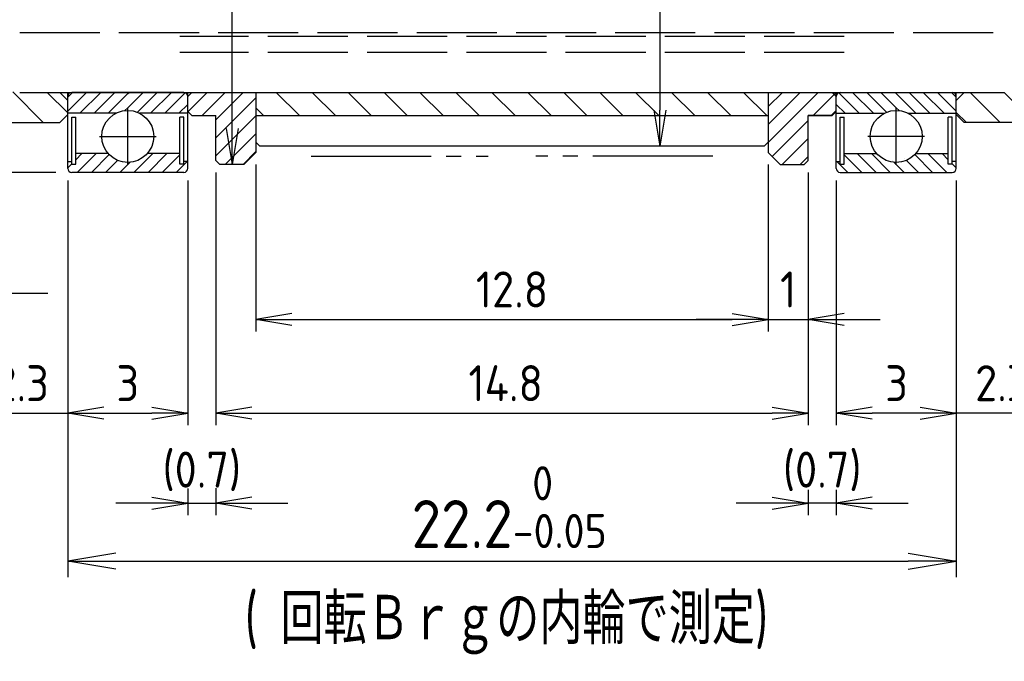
# Model space of a CAD drawing. Header units: millimetres. Extents: x -127 to 1, y 374 to 430.
# Tile 3 of 6: x -83 to -59, y 398 to 414. Entities that reach past the tile are written whole.
import ezdxf

# ---------------------------------------------------------------- set-up
doc = ezdxf.new("R2010")
doc.units = ezdxf.units.MM
for name, pattern in [('AM_ISO08W050', [18, 12, -1.5, 3, -1.5]), ('AM_ISO08W050x2', [9, 6, -0.75, 1.5, -0.75]), ('CNS_SOLID', [0]), ('GEN3A', [3.1, 2.5, -0.6]), ('GEN7A', [6.875, 5, -0.625, 0.625, -0.625])]:
    doc.linetypes.add(name, pattern=pattern)
for name, color, linetype in [('1', 7, 'Continuous'), ('2', 40, 'Continuous'), ('3A', 6, 'GEN3A'), ('5', 3, 'Continuous'), ('7A', 4, 'GEN7A'), ('8', 1, 'Continuous')]:
    doc.layers.add(name, color=color, linetype=linetype)
doc.layers.add('AM_7', color=4, linetype='AM_ISO08W050', lineweight=25)
doc.layers.add('vis', color=7, linetype='CNS_SOLID', lineweight=30)
doc.styles.get("Standard").update_dxf_attribs({"font": 'ISOCP.SHX', "bigfont": 'EXTFONT.SHX'})
doc.dimstyles.new('AM_ISO$0', dxfattribs={"dimscale": 0.3, "dimtxt": 3, "dimasz": 3, "dimexe": 1, "dimexo": 1, "dimgap": 1, "dimtad": 1, "dimdec": 3, "dimdsep": 46, "dimtxsty": 'STANDARD', "dimblk": 'OPEN', "dimcen": 0, "dimclrd": 3, "dimclre": 3, "dimclrt": 2, "dimazin": 2, "dimtp": 0.1, "dimtm": 0.1, "dimtfac": 0.71, "dimtdec": 3, "dimtmove": 1, "dimatfit": 3, "dimldrblk": 'OPEN', "dimfxl": 1, "dimlwd": -1, "dimlwe": -1, "dimarcsym": 1})
pattern_1 = [(45, (-137.71346, 359.93622), (-0.1767767, 0.1767767), [])]
pattern_2 = [(135, (-4.67826, 359.93622), (0.1767767, 0.1767767), [])]
pattern_3 = [(45, (-2361.8158, -915.76257), (-0.224506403, 0.224506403), [])]

# ---------------------------------------------------------------- blocks, each defined once
blk = doc.blocks.new('_Open')
at = {"color": 0, "linetype": 'ByBlock', "lineweight": -2}
for p, q in [((-1, 0.167), (0, 0)), ((-1, -0.167), (0, 0)), ((0, 0), (-1, 0))]:
    blk.add_line(p, q, dxfattribs=at)
blk = doc.blocks.new('*D264')
at = {"layer": '5', "color": 3, "transparency": 16777216}
for p, q in [((-82.296, 410.442), (-82.296, 404.324)), ((-79.296, 410.442), (-79.296, 404.324)), ((-81.396, 404.624), (-80.196, 404.624))]:
    blk.add_line(p, q, dxfattribs=at)
at = {"layer": 'DEFPOINTS', "color": 0, "transparency": 16777216}
for p in [(-82.296, 410.742), (-79.296, 410.742), (-79.296, 404.624)]:
    blk.add_point(p, dxfattribs=at)
at = {"layer": '5', "color": 3, "transparency": 16777216, "xscale": 0.9, "yscale": 0.9, "zscale": 0.9, "rotation": 180}
blk.add_blockref('_Open', (-82.296, 404.624), dxfattribs=at)
at = {"layer": '5', "color": 3, "transparency": 16777216, "xscale": 0.9, "yscale": 0.9, "zscale": 0.9}
blk.add_blockref('_Open', (-79.296, 404.624), dxfattribs=at)
at = {"layer": '5', "color": 2, "transparency": 16777216, "insert": (-80.796, 405.374), "char_height": 0.9, "attachment_point": 5}
blk.add_mtext('3', dxfattribs=at)
blk = doc.blocks.new('*D265')
at = {"layer": '5', "color": 3, "transparency": 16777216}
for p, q in [((-63.096, 410.442), (-63.096, 404.324)), ((-60.096, 410.442), (-60.096, 404.324)), ((-60.996, 404.624), (-62.196, 404.624))]:
    blk.add_line(p, q, dxfattribs=at)
at = {"layer": 'DEFPOINTS', "color": 0, "transparency": 16777216}
for p in [(-63.096, 410.742), (-60.096, 410.742), (-63.096, 404.624)]:
    blk.add_point(p, dxfattribs=at)
at = {"layer": '5', "color": 3, "transparency": 16777216, "xscale": 0.9, "yscale": 0.9, "zscale": 0.9, "rotation": 180}
blk.add_blockref('_Open', (-63.096, 404.624), dxfattribs=at)
at = {"layer": '5', "color": 3, "transparency": 16777216, "xscale": 0.9, "yscale": 0.9, "zscale": 0.9}
blk.add_blockref('_Open', (-60.096, 404.624), dxfattribs=at)
at = {"layer": '5', "color": 2, "transparency": 16777216, "insert": (-61.589, 405.374), "char_height": 0.9, "attachment_point": 5}
blk.add_mtext('3', dxfattribs=at)
blk = doc.blocks.new('*D266')
at = {"layer": '5', "color": 3, "transparency": 16777216}
for p, q in [((-78.596, 410.642), (-78.596, 404.324)), ((-63.796, 410.642), (-63.796, 404.324)), ((-77.696, 404.624), (-64.696, 404.624))]:
    blk.add_line(p, q, dxfattribs=at)
at = {"layer": 'DEFPOINTS', "color": 0, "transparency": 16777216}
for p in [(-78.596, 410.942), (-63.796, 410.942), (-63.796, 404.624)]:
    blk.add_point(p, dxfattribs=at)
at = {"layer": '5', "color": 3, "transparency": 16777216, "xscale": 0.9, "yscale": 0.9, "zscale": 0.9, "rotation": 180}
blk.add_blockref('_Open', (-78.596, 404.624), dxfattribs=at)
at = {"layer": '5', "color": 3, "transparency": 16777216, "xscale": 0.9, "yscale": 0.9, "zscale": 0.9}
blk.add_blockref('_Open', (-63.796, 404.624), dxfattribs=at)
at = {"layer": '5', "color": 2, "transparency": 16777216, "insert": (-71.353, 405.374), "char_height": 0.9, "attachment_point": 5}
blk.add_mtext('14.8', dxfattribs=at)
blk = doc.blocks.new('*D267')
at = {"layer": '5', "color": 3, "transparency": 16777216}
for p, q in [((-79.296, 402.741), (-79.296, 402.075)), ((-78.596, 402.753), (-78.596, 402.075)), ((-80.196, 402.375), (-81.096, 402.375)), ((-79.296, 402.375), (-78.596, 402.375)), ((-77.696, 402.375), (-76.796, 402.375))]:
    blk.add_line(p, q, dxfattribs=at)
at = {"layer": 'DEFPOINTS', "color": 0, "transparency": 16777216}
for p in [(-79.296, 403.041), (-78.596, 403.053), (-78.596, 402.375)]:
    blk.add_point(p, dxfattribs=at)
at = {"layer": '5', "color": 3, "transparency": 16777216, "xscale": 0.9, "yscale": 0.9, "zscale": 0.9}
blk.add_blockref('_Open', (-79.296, 402.375), dxfattribs=at)
at = {"layer": '5', "color": 3, "transparency": 16777216, "xscale": 0.9, "yscale": 0.9, "zscale": 0.9, "rotation": 180}
blk.add_blockref('_Open', (-78.596, 402.375), dxfattribs=at)
at = {"layer": '5', "color": 2, "transparency": 16777216, "insert": (-78.946, 403.17), "char_height": 0.9, "attachment_point": 5}
blk.add_mtext('(0.7)', dxfattribs=at)
blk = doc.blocks.new('*D268')
at = {"layer": '5', "color": 3, "transparency": 16777216}
for p, q in [((-82.296, 410.342), (-82.296, 400.528)), ((-60.096, 410.342), (-60.096, 400.528)), ((-81.096, 400.928), (-61.296, 400.928))]:
    blk.add_line(p, q, dxfattribs=at)
at = {"layer": 'DEFPOINTS', "color": 0, "transparency": 16777216}
for p in [(-82.296, 410.742), (-60.096, 410.742), (-60.096, 400.928)]:
    blk.add_point(p, dxfattribs=at)
at = {"layer": '5', "color": 3, "transparency": 16777216, "xscale": 1.2, "yscale": 1.2, "zscale": 1.2, "rotation": 180}
blk.add_blockref('_Open', (-82.296, 400.928), dxfattribs=at)
at = {"layer": '5', "color": 3, "transparency": 16777216, "xscale": 1.2, "yscale": 1.2, "zscale": 1.2}
blk.add_blockref('_Open', (-60.096, 400.928), dxfattribs=at)
at = {"layer": '5', "color": 2, "transparency": 16777216, "insert": (-71.266, 402.276), "char_height": 1.2, "attachment_point": 5}
blk.add_mtext('22.2{}{\\H0.71x;\\C3;\\S 0^ -0.05;}', dxfattribs=at)
blk = doc.blocks.new('*D269')
at = {"layer": '5', "color": 3, "transparency": 16777216}
for p, q in [((-57.796, 411.792), (-57.796, 404.324)), ((-60.096, 410.442), (-60.096, 404.324)), ((-60.996, 404.624), (-61.896, 404.624)), ((-57.796, 404.624), (-60.096, 404.624)), ((-56.896, 404.624), (-55.996, 404.624))]:
    blk.add_line(p, q, dxfattribs=at)
at = {"layer": 'DEFPOINTS', "color": 0, "transparency": 16777216}
for p in [(-57.796, 412.092), (-60.096, 410.742), (-60.096, 404.624)]:
    blk.add_point(p, dxfattribs=at)
at = {"layer": '5', "color": 3, "transparency": 16777216, "xscale": 0.9, "yscale": 0.9, "zscale": 0.9}
blk.add_blockref('_Open', (-60.096, 404.624), dxfattribs=at)
at = {"layer": '5', "color": 3, "transparency": 16777216, "xscale": 0.9, "yscale": 0.9, "zscale": 0.9, "rotation": 180}
blk.add_blockref('_Open', (-57.796, 404.624), dxfattribs=at)
at = {"layer": '5', "color": 2, "transparency": 16777216, "insert": (-58.946, 405.374), "char_height": 0.9, "attachment_point": 5}
blk.add_mtext('2.3', dxfattribs=at)
blk = doc.blocks.new('*D270')
at = {"layer": '5', "color": 3, "transparency": 16777216}
for p, q in [((-84.596, 411.792), (-84.596, 404.324)), ((-82.296, 410.442), (-82.296, 404.324)), ((-85.496, 404.624), (-86.396, 404.624)), ((-84.596, 404.624), (-82.296, 404.624)), ((-81.396, 404.624), (-80.496, 404.624))]:
    blk.add_line(p, q, dxfattribs=at)
at = {"layer": 'DEFPOINTS', "color": 0, "transparency": 16777216}
for p in [(-84.596, 412.092), (-82.296, 410.742), (-82.296, 404.624)]:
    blk.add_point(p, dxfattribs=at)
at = {"layer": '5', "color": 3, "transparency": 16777216, "xscale": 0.9, "yscale": 0.9, "zscale": 0.9}
blk.add_blockref('_Open', (-84.596, 404.624), dxfattribs=at)
at = {"layer": '5', "color": 3, "transparency": 16777216, "xscale": 0.9, "yscale": 0.9, "zscale": 0.9, "rotation": 180}
blk.add_blockref('_Open', (-82.296, 404.624), dxfattribs=at)
at = {"layer": '5', "color": 2, "transparency": 16777216, "insert": (-83.446, 405.374), "char_height": 0.9, "attachment_point": 5}
blk.add_mtext('2.3', dxfattribs=at)
blk = doc.blocks.new('*D271')
at = {"layer": '5', "color": 3, "transparency": 16777216}
for p, q in [((-85.596, 413.042), (-85.596, 407.323)), ((-84.596, 411.792), (-84.596, 407.323)), ((-86.496, 407.623), (-87.396, 407.623)), ((-85.596, 407.623), (-84.596, 407.623)), ((-83.696, 407.623), (-82.796, 407.623))]:
    blk.add_line(p, q, dxfattribs=at)
at = {"layer": 'DEFPOINTS', "color": 0, "transparency": 16777216}
for p in [(-85.596, 413.342), (-84.596, 412.092), (-84.596, 407.623)]:
    blk.add_point(p, dxfattribs=at)
at = {"layer": '5', "color": 3, "transparency": 16777216, "xscale": 0.9, "yscale": 0.9, "zscale": 0.9}
blk.add_blockref('_Open', (-85.596, 407.623), dxfattribs=at)
at = {"layer": '5', "color": 3, "transparency": 16777216, "xscale": 0.9, "yscale": 0.9, "zscale": 0.9, "rotation": 180}
blk.add_blockref('_Open', (-84.596, 407.623), dxfattribs=at)
at = {"layer": '5', "color": 2, "transparency": 16777216, "insert": (-85.096, 408.373), "char_height": 0.9, "attachment_point": 5}
blk.add_mtext('1', dxfattribs=at)
blk = doc.blocks.new('*D272')
at = {"layer": '5', "color": 3, "transparency": 16777216}
for p, q in [((-63.796, 402.711), (-63.796, 402.075)), ((-63.096, 402.711), (-63.096, 402.075)), ((-64.696, 402.375), (-65.596, 402.375)), ((-63.096, 402.375), (-63.796, 402.375)), ((-62.196, 402.375), (-61.296, 402.375))]:
    blk.add_line(p, q, dxfattribs=at)
at = {"layer": 'DEFPOINTS', "color": 0, "transparency": 16777216}
for p in [(-63.796, 403.011), (-63.096, 403.011), (-63.796, 402.375)]:
    blk.add_point(p, dxfattribs=at)
at = {"layer": '5', "color": 3, "transparency": 16777216, "xscale": 0.9, "yscale": 0.9, "zscale": 0.9}
blk.add_blockref('_Open', (-63.796, 402.375), dxfattribs=at)
at = {"layer": '5', "color": 3, "transparency": 16777216, "xscale": 0.9, "yscale": 0.9, "zscale": 0.9, "rotation": 180}
blk.add_blockref('_Open', (-63.096, 402.375), dxfattribs=at)
at = {"layer": '5', "color": 2, "transparency": 16777216, "insert": (-63.446, 403.17), "char_height": 0.9, "attachment_point": 5}
blk.add_mtext('(0.7)', dxfattribs=at)
blk = doc.blocks.new('*D275')
at = {"layer": '5', "color": 3, "transparency": 16777216}
for p, q in [((-67.35, 420.982), (-67.8, 420.982)), ((-67.5, 420.082), (-67.5, 412.202)), ((-67.35, 411.302), (-67.8, 411.302))]:
    blk.add_line(p, q, dxfattribs=at)
at = {"layer": 'DEFPOINTS', "color": 0, "transparency": 16777216}
for p in [(-67.05, 420.982), (-67.5, 411.302), (-67.05, 411.302)]:
    blk.add_point(p, dxfattribs=at)
at = {"layer": '5', "color": 3, "transparency": 16777216, "xscale": 0.9, "yscale": 0.9, "zscale": 0.9}
for p, rotation in [((-67.5, 420.982), 90), ((-67.5, 411.302), 270)]:
    blk.add_blockref('_Open', p, dxfattribs=dict(at, rotation=rotation))
at = {"layer": '5', "color": 2, "transparency": 16777216, "insert": (-68.25, 416.142), "char_height": 0.9, "attachment_point": 5, "rotation": 90}
blk.add_mtext('%%c9.68', dxfattribs=at)
blk = doc.blocks.new('*D278')
at = {"layer": '5', "color": 3, "transparency": 16777216}
for p, q in [((-64.796, 410.842), (-64.796, 406.667)), ((-63.796, 410.642), (-63.796, 406.667)), ((-65.696, 406.967), (-66.596, 406.967)), ((-64.796, 406.967), (-63.796, 406.967)), ((-62.896, 406.967), (-61.996, 406.967))]:
    blk.add_line(p, q, dxfattribs=at)
at = {"layer": 'DEFPOINTS', "color": 0, "transparency": 16777216}
for p in [(-64.796, 411.142), (-63.796, 410.942), (-63.796, 406.967)]:
    blk.add_point(p, dxfattribs=at)
at = {"layer": '5', "color": 3, "transparency": 16777216, "xscale": 0.9, "yscale": 0.9, "zscale": 0.9}
blk.add_blockref('_Open', (-64.796, 406.967), dxfattribs=at)
at = {"layer": '5', "color": 3, "transparency": 16777216, "xscale": 0.9, "yscale": 0.9, "zscale": 0.9, "rotation": 180}
blk.add_blockref('_Open', (-63.796, 406.967), dxfattribs=at)
at = {"layer": '5', "color": 2, "transparency": 16777216, "insert": (-64.296, 407.717), "char_height": 0.9, "attachment_point": 5}
blk.add_mtext('1', dxfattribs=at)
blk = doc.blocks.new('*D285')
at = {"color": 3, "transparency": 16777216}
for p, q in [((-78.196, 421.442), (-78.484, 421.442)), ((-78.184, 411.742), (-78.184, 420.542)), ((-78.196, 410.842), (-78.484, 410.842))]:
    blk.add_line(p, q, dxfattribs=at)
at = {"layer": 'DEFPOINTS', "color": 0, "transparency": 16777216}
for p in [(-78.184, 421.442), (-77.896, 421.442), (-77.896, 410.842)]:
    blk.add_point(p, dxfattribs=at)
at = {"color": 3, "transparency": 16777216, "xscale": 0.9, "yscale": 0.9, "zscale": 0.9}
for p, rotation in [((-78.184, 421.442), 90), ((-78.184, 410.842), 270)]:
    blk.add_blockref('_Open', p, dxfattribs=dict(at, rotation=rotation))
at = {"color": 2, "transparency": 16777216, "insert": (-78.934, 416.142), "char_height": 0.9, "attachment_point": 5, "rotation": 90}
blk.add_mtext('%%C10.6', dxfattribs=at)
blk = doc.blocks.new('*D283')
at = {"color": 3, "transparency": 16777216}
for p, q in [((-77.596, 410.842), (-77.596, 406.667)), ((-64.796, 410.842), (-64.796, 406.667)), ((-76.696, 406.967), (-65.696, 406.967))]:
    blk.add_line(p, q, dxfattribs=at)
at = {"layer": 'DEFPOINTS', "color": 0, "transparency": 16777216}
for p in [(-77.596, 411.142), (-64.796, 411.142), (-64.796, 406.967)]:
    blk.add_point(p, dxfattribs=at)
at = {"color": 3, "transparency": 16777216, "xscale": 0.9, "yscale": 0.9, "zscale": 0.9, "rotation": 180}
blk.add_blockref('_Open', (-77.596, 406.967), dxfattribs=at)
at = {"color": 3, "transparency": 16777216, "xscale": 0.9, "yscale": 0.9, "zscale": 0.9}
blk.add_blockref('_Open', (-64.796, 406.967), dxfattribs=at)
at = {"color": 2, "transparency": 16777216, "insert": (-71.196, 407.717), "char_height": 0.9, "attachment_point": 5}
blk.add_mtext('12.8', dxfattribs=at)
blk = doc.blocks.new('*D258')
at = {"layer": '5', "color": 3, "transparency": 16777216}
for p, q in [((-82.596, 421.642), (-95.433, 421.642)), ((-95.033, 420.442), (-95.033, 411.842)), ((-82.596, 410.642), (-95.433, 410.642))]:
    blk.add_line(p, q, dxfattribs=at)
at = {"layer": 'DEFPOINTS', "color": 0, "transparency": 16777216}
for p in [(-82.196, 421.642), (-95.033, 410.642), (-82.196, 410.642)]:
    blk.add_point(p, dxfattribs=at)
at = {"layer": '5', "color": 3, "transparency": 16777216, "xscale": 1.2, "yscale": 1.2, "zscale": 1.2}
for p, rotation in [((-95.033, 421.642), 90), ((-95.033, 410.642), 270)]:
    blk.add_blockref('_Open', p, dxfattribs=dict(at, rotation=rotation))
at = {"layer": '5', "color": 2, "transparency": 16777216, "insert": (-96.363, 421.383), "char_height": 1.2, "attachment_point": 5, "rotation": 90}
blk.add_mtext('\u3000%%c11{}{\\H0.71x;\\C3;\\S 0^ -0.008;}', dxfattribs=at)

msp = doc.modelspace()

# ---------------------------------------------------------------- hatches: boundary and pattern name
h = msp.add_hatch()
h.set_pattern_fill('ANSI31', color=1, scale=0.1, style=0)
h.set_pattern_definition(pattern_3)
h.paths.add_polyline_path([(-77.5959, 419.6423), (-77.5959, 421.1423), (-77.8959, 421.4423), (-78.4959, 421.4423), (-78.5959, 421.3423), (-78.5959, 420.2223), (-79.1959, 420.2223), (-79.2959, 420.1223), (-79.2959, 419.6423)])
h.paths.add_polyline_path([(-77.5959, 412.6423), (-79.1959, 412.6423), (-79.2959, 412.5423), (-79.2959, 412.1623), (-79.1959, 412.0623), (-78.5959, 412.0623), (-78.5959, 410.9423), (-78.4959, 410.8423), (-77.8959, 410.8423), (-77.5959, 411.1423)])
h = msp.add_hatch()
h.set_pattern_fill('ANSI31', color=1, scale=0.1, style=0)
h.set_pattern_definition(pattern_3)
h.paths.add_polyline_path([(-63.7959, 421.3423), (-63.8959, 421.4423), (-64.4959, 421.4423), (-64.7959, 421.1423), (-64.7959, 419.6423), (-63.1959, 419.6423), (-63.0959, 419.7423), (-63.0959, 420.1223), (-63.1959, 420.2223), (-63.7959, 420.2223)])
h.paths.add_polyline_path([(-63.7959, 412.0623), (-63.1959, 412.0623), (-63.0959, 412.1623), (-63.0959, 412.6423), (-64.7959, 412.6423), (-64.7959, 411.1423), (-64.4959, 410.8423), (-63.8959, 410.8423), (-63.7959, 410.9423)])
h = msp.add_hatch()
h.set_pattern_fill('ANSI31', color=1, scale=0.2, angle=90, style=0)
h.set_pattern_definition([(135, (122.33296, 38.1069), (-0.4490128, -0.4490128), [])])
h.paths.add_polyline_path([(-76.3689, 420.2223), (-76.178, 419.6423), (-71.6959, 419.6423), (-71.6959, 420.2223)])
h.paths.add_polyline_path([(-64.7959, 419.6423), (-64.7959, 420.2223), (-70.6959, 420.2223), (-70.6959, 419.6423)])
h.paths.add_polyline_path([(-76.178, 419.6423), (-76.3689, 420.2223), (-77.5959, 420.2223), (-77.5959, 419.6423)])
h.paths.add_polyline_path([(-64.7959, 412.0623), (-64.7959, 412.6423), (-77.5959, 412.6423), (-77.5959, 412.0623)])
at = {"layer": '8'}
h = msp.add_hatch(dxfattribs=at)
h.set_pattern_fill('_U', color=256, scale=0.6, angle=135, style=0, pattern_type=0)
h.set_pattern_definition([(135, (-142.21346, 348.1624), (-0.424264, -0.424264), [])])
edge = h.paths.add_edge_path()
edge.add_line((-85.3959, 413.8923), (-85.5959, 413.6923))
edge.add_line((-85.5959, 413.6923), (-85.5959, 413.3423))
edge.add_line((-85.5959, 413.3423), (-85.3959, 413.1423))
edge.add_line((-85.3959, 413.1423), (-84.7959, 413.1423))
edge.add_arc((-84.7959, 412.9423), 0.2, 0, 90, ccw=False)
edge.add_line((-84.5959, 412.9423), (-84.5959, 412.0923))
edge.add_line((-84.5959, 412.0923), (-84.3959, 411.8923))
edge.add_line((-84.3959, 411.8923), (-82.4959, 411.8923))
edge.add_line((-82.4959, 411.8923), (-82.2959, 412.0923))
edge.add_line((-82.2959, 412.0923), (-82.2959, 412.4423))
edge.add_line((-82.2959, 412.4423), (-82.4959, 412.6423))
edge.add_line((-82.4959, 412.6423), (-83.5959, 412.6423))
edge.add_arc((-83.5959, 412.8423), 0.2, 180, 270, ccw=False)
edge.add_line((-83.7959, 412.8423), (-83.7959, 413.7923))
edge.add_line((-83.7959, 413.7923), (-83.8959, 413.8923))
edge.add_line((-83.8959, 413.8923), (-85.3959, 413.8923))
h = msp.add_hatch(dxfattribs=at)
h.set_pattern_fill('_U', color=256, scale=0.6, angle=135, style=0, pattern_type=0)
h.set_pattern_definition([(135, (-141.21346, 348.1624), (-0.424264, -0.424264), [])])
edge = h.paths.add_edge_path()
edge.add_line((-57.7959, 413.8923), (-57.7959, 412.0923))
edge.add_line((-57.7959, 412.0923), (-57.9959, 411.8923))
edge.add_line((-57.9959, 411.8923), (-60.0959, 411.8923))
edge.add_line((-60.0959, 411.8923), (-60.0959, 412.6423))
edge.add_line((-60.0959, 412.6423), (-58.8459, 412.6423))
edge.add_arc((-58.8459, 412.8423), 0.2, 270, 360)
edge.add_line((-58.6459, 412.8423), (-58.6459, 413.7923))
edge.add_line((-58.6459, 413.7923), (-58.5459, 413.8923))
edge.add_line((-58.5459, 413.8923), (-57.7959, 413.8923))
h = msp.add_hatch(dxfattribs=at)
h.set_pattern_fill('_U', color=256, scale=0.25, angle=45, style=0, pattern_type=0)
h.set_pattern_definition(pattern_1)
edge = h.paths.add_edge_path()
edge.add_arc((-82.1959, 412.5423), 0.1, 450, 540, ccw=False)
edge.add_line((-82.1959, 412.6423), (-80.7959, 412.6423))
edge.add_line((-80.7959, 412.6423), (-80.7959, 412.1923))
edge.add_arc((-80.7959, 411.5423), 0.65, 450, 476.83532)
edge.add_line((-81.0893, 412.1223), (-82.2959, 412.1223))
edge.add_line((-82.2959, 412.1223), (-82.2959, 412.5423))
h = msp.add_hatch(dxfattribs=at)
h.set_pattern_fill('_U', color=256, scale=0.25, angle=45, style=0, pattern_type=0)
h.set_pattern_definition(pattern_1)
edge = h.paths.add_edge_path()
edge.add_line((-80.7959, 412.1923), (-80.7959, 412.6423))
edge.add_line((-80.7959, 412.6423), (-79.3959, 412.6423))
edge.add_arc((-79.3959, 412.5423), 0.1, 360, 450, ccw=False)
edge.add_line((-79.2959, 412.5423), (-79.2959, 412.1223))
edge.add_line((-79.2959, 412.1223), (-80.5024, 412.1223))
edge.add_arc((-80.7959, 411.5423), 0.65, 423.16468, 450)
h = msp.add_hatch(dxfattribs=at)
h.set_pattern_fill('_U', color=256, scale=0.25, angle=45, style=0, pattern_type=0)
h.set_pattern_definition(pattern_2)
edge = h.paths.add_edge_path()
edge.add_line((-61.5959, 412.1923), (-61.5959, 412.6423))
edge.add_line((-61.5959, 412.6423), (-62.9959, 412.6423))
edge.add_arc((-62.9959, 412.5423), 0.1, 90, 180)
edge.add_line((-63.0959, 412.5423), (-63.0959, 412.1223))
edge.add_line((-63.0959, 412.1223), (-61.8893, 412.1223))
edge.add_arc((-61.5959, 411.5423), 0.65, 90, 116.83532, ccw=False)
h = msp.add_hatch(dxfattribs=at)
h.set_pattern_fill('_U', color=256, scale=0.25, angle=45, style=0, pattern_type=0)
h.set_pattern_definition(pattern_2)
edge = h.paths.add_edge_path()
edge.add_arc((-60.1959, 412.5423), 0.1, 0, 90)
edge.add_line((-60.1959, 412.6423), (-61.5959, 412.6423))
edge.add_line((-61.5959, 412.6423), (-61.5959, 412.1923))
edge.add_arc((-61.5959, 411.5423), 0.65, 63.16468, 90, ccw=False)
edge.add_line((-61.3024, 412.1223), (-60.0959, 412.1223))
edge.add_line((-60.0959, 412.1223), (-60.0959, 412.5423))
h = msp.add_hatch(dxfattribs=at)
h.set_pattern_fill('_U', color=256, scale=0.25, angle=45, style=0, pattern_type=0)
h.set_pattern_definition(pattern_1)
edge = h.paths.add_edge_path()
edge.add_line((-82.2959, 410.7423), (-82.2959, 410.9123))
edge.add_line((-82.2959, 410.9123), (-82.1959, 410.9123))
edge.add_line((-82.1959, 410.9123), (-82.1959, 410.8523))
edge.add_line((-82.1959, 410.8523), (-82.0959, 410.8523))
edge.add_line((-82.0959, 410.8523), (-82.0959, 411.1123))
edge.add_line((-82.0959, 411.1123), (-81.2833, 411.1123))
edge.add_arc((-80.7959, 411.5423), 0.65, 221.41731, 270)
edge.add_line((-80.7959, 410.8923), (-80.7959, 410.6423))
edge.add_line((-80.7959, 410.6423), (-82.1959, 410.6423))
edge.add_arc((-82.1959, 410.7423), 0.1, 180, 270, ccw=False)
h = msp.add_hatch(dxfattribs=at)
h.set_pattern_fill('_U', color=256, scale=0.25, angle=45, style=0, pattern_type=0)
h.set_pattern_definition(pattern_1)
edge = h.paths.add_edge_path()
edge.add_arc((-80.7959, 411.5423), 0.65, 270, 318.58269)
edge.add_line((-80.3084, 411.1123), (-79.4959, 411.1123))
edge.add_line((-79.4959, 411.1123), (-79.4959, 410.8523))
edge.add_line((-79.4959, 410.8523), (-79.3959, 410.8523))
edge.add_line((-79.3959, 410.8523), (-79.3959, 410.9123))
edge.add_line((-79.3959, 410.9123), (-79.2959, 410.9123))
edge.add_line((-79.2959, 410.9123), (-79.2959, 410.7423))
edge.add_arc((-79.3959, 410.7423), 0.1, 270, 360, ccw=False)
edge.add_line((-79.3959, 410.6423), (-80.7959, 410.6423))
edge.add_line((-80.7959, 410.6423), (-80.7959, 410.8923))
h = msp.add_hatch(dxfattribs=at)
h.set_pattern_fill('_U', color=256, scale=0.25, angle=45, style=0, pattern_type=0)
h.set_pattern_definition(pattern_2)
edge = h.paths.add_edge_path()
edge.add_arc((-61.5959, 411.5423), 0.65, 221.41731, 270, ccw=False)
edge.add_line((-62.0833, 411.1123), (-62.8959, 411.1123))
edge.add_line((-62.8959, 411.1123), (-62.8959, 410.8523))
edge.add_line((-62.8959, 410.8523), (-62.9959, 410.8523))
edge.add_line((-62.9959, 410.8523), (-62.9959, 410.9123))
edge.add_line((-62.9959, 410.9123), (-63.0959, 410.9123))
edge.add_line((-63.0959, 410.9123), (-63.0959, 410.7423))
edge.add_arc((-62.9959, 410.7423), 0.1, 180, 270)
edge.add_line((-62.9959, 410.6423), (-61.5959, 410.6423))
edge.add_line((-61.5959, 410.6423), (-61.5959, 410.8923))
h = msp.add_hatch(dxfattribs=at)
h.set_pattern_fill('_U', color=256, scale=0.25, angle=45, style=0, pattern_type=0)
h.set_pattern_definition(pattern_2)
edge = h.paths.add_edge_path()
edge.add_line((-60.0959, 410.7423), (-60.0959, 410.9123))
edge.add_line((-60.0959, 410.9123), (-60.1959, 410.9123))
edge.add_line((-60.1959, 410.9123), (-60.1959, 410.8523))
edge.add_line((-60.1959, 410.8523), (-60.2959, 410.8523))
edge.add_line((-60.2959, 410.8523), (-60.2959, 411.1123))
edge.add_line((-60.2959, 411.1123), (-61.1084, 411.1123))
edge.add_arc((-61.5959, 411.5423), 0.65, 270, 318.58269, ccw=False)
edge.add_line((-61.5959, 410.8923), (-61.5959, 410.6423))
edge.add_line((-61.5959, 410.6423), (-60.1959, 410.6423))
edge.add_arc((-60.1959, 410.7423), 0.1, 270, 360)

# ---------------------------------------------------------------- linework, layer by layer
for p, q in [((-83.4959, 412.6423), (-58.8959, 412.6423)), ((-79.2959, 412.0923), (-79.2959, 412.6423)), ((-77.5959, 412.6423), (-77.5959, 411.1423)), ((-64.7959, 412.6423), (-64.7959, 411.1423)), ((-63.0959, 412.0923), (-63.0959, 412.6423)), ((-82.4959, 411.8923), (-82.2959, 412.0923)), ((-79.1959, 412.0623), (-79.2959, 412.1623)), ((-79.1959, 412.0623), (-79.2959, 412.1623)), ((-79.1959, 412.0623), (-79.2959, 412.1623)), ((-79.1959, 412.0623), (-78.5959, 412.0623)), ((-77.5959, 412.0623), (-64.7959, 412.0623)), ((-63.7959, 412.0623), (-63.1959, 412.0623)), ((-63.1959, 412.0623), (-63.7959, 412.0623)), ((-63.1959, 412.0623), (-63.0959, 412.1623)), ((-63.1959, 412.0623), (-63.0959, 412.1623)), ((-63.1959, 412.0623), (-63.0959, 412.1623)), ((-63.1959, 412.0623), (-63.0959, 412.1623)), ((-59.8959, 411.8923), (-60.0959, 412.0923)), ((-84.3959, 411.8923), (-82.4959, 411.8923)), ((-57.9959, 411.8923), (-59.8959, 411.8923)), ((-77.4959, 411.3023), (-77.5959, 411.4023)), ((-77.5959, 411.4023), (-77.5959, 411.1423)), ((-64.8959, 411.3023), (-64.7959, 411.4023)), ((-64.7959, 411.4023), (-64.7959, 411.1423)), ((-77.8959, 410.8423), (-77.5959, 411.1423)), ((-64.8959, 411.3023), (-77.4959, 411.3023)), ((-64.4959, 410.8423), (-64.7959, 411.1423)), ((-78.4959, 410.8423), (-78.5959, 410.9423)), ((-77.8959, 410.8423), (-78.4959, 410.8423)), ((-64.4959, 410.8423), (-63.8959, 410.8423)), ((-63.8959, 410.8423), (-63.7959, 410.9423))]:
    msp.add_line(p, q)
at = {"color": 0, "linetype": 'Continuous'}
for p, q in [((-78.5959, 410.9423), (-78.5959, 412.0623)), ((-63.7959, 410.9423), (-63.7959, 412.0623))]:
    msp.add_line(p, q, dxfattribs=at)
at = {"layer": '1', "color": 7, "linetype": 'Continuous', "lineweight": 30}
for p, q in [((-82.2959, 410.7423), (-82.2959, 412.6423)), ((-79.3959, 412.6423), (-82.1959, 412.6423)), ((-79.2959, 410.7423), (-79.2959, 412.6423)), ((-63.0959, 410.7423), (-63.0959, 412.6423)), ((-62.9959, 412.6423), (-60.1959, 412.6423)), ((-60.0959, 410.7423), (-60.0959, 412.6423)), ((-81.0893, 412.1223), (-82.2959, 412.1223)), ((-79.2959, 412.1223), (-80.5024, 412.1223)), ((-63.0959, 412.1223), (-61.8893, 412.1223)), ((-61.3024, 412.1223), (-60.0959, 412.1223)), ((-81.2833, 411.1123), (-82.0959, 411.1123)), ((-79.4959, 411.1123), (-80.3084, 411.1123)), ((-62.8959, 411.1123), (-62.0833, 411.1123)), ((-61.1084, 411.1123), (-60.2959, 411.1123)), ((-82.2959, 410.9123), (-82.1959, 410.9123)), ((-82.1959, 410.8523), (-82.0959, 410.8523)), ((-79.3959, 410.8523), (-79.4959, 410.8523)), ((-79.2959, 410.9123), (-79.3959, 410.9123)), ((-63.0959, 410.9123), (-62.9959, 410.9123)), ((-62.9959, 410.8523), (-62.8959, 410.8523)), ((-60.1959, 410.8523), (-60.2959, 410.8523)), ((-60.0959, 410.9123), (-60.1959, 410.9123)), ((-79.3959, 410.6423), (-82.1959, 410.6423)), ((-62.9959, 410.6423), (-60.1959, 410.6423))]:
    msp.add_line(p, q, dxfattribs=at)
for centre in [(-80.7959, 411.5423), (-61.5959, 411.5423)]:
    msp.add_circle(centre, 0.65, dxfattribs=at)
for centre, start, end in [((-82.1959, 412.5423), 90, 180), ((-79.3959, 412.5423), 0, 90), ((-62.9959, 412.5423), 90, 180), ((-60.1959, 412.5423), 0, 90), ((-82.1959, 410.7423), 180, 270), ((-79.3959, 410.7423), 270, 0), ((-62.9959, 410.7423), 180, 270), ((-60.1959, 410.7423), 270, 0)]:
    msp.add_arc(centre, 0.1, start, end, dxfattribs=at)
at = {"layer": '2', "color": 5}
for p, q in [((-82.1959, 412.0223), (-82.0959, 412.0223)), ((-82.1959, 410.8523), (-82.1959, 412.0223)), ((-82.0959, 410.8523), (-82.0959, 412.0223)), ((-79.3959, 412.0223), (-79.4959, 412.0223)), ((-79.4959, 410.8523), (-79.4959, 412.0223)), ((-79.3959, 410.8523), (-79.3959, 412.0223)), ((-62.9959, 412.0223), (-62.8959, 412.0223)), ((-62.9959, 410.8523), (-62.9959, 412.0223)), ((-62.8959, 410.8523), (-62.8959, 412.0223)), ((-60.1959, 412.0223), (-60.2959, 412.0223)), ((-60.2959, 410.8523), (-60.2959, 412.0223)), ((-60.1959, 410.8523), (-60.1959, 412.0223))]:
    msp.add_line(p, q, dxfattribs=at)
at = {"layer": '3A', "ltscale": 0.8}
for p, q in [((-83.4959, 414.1423), (-58.8959, 414.1423)), ((-62.8959, 414.0423), (-79.4959, 414.0423)), ((-62.8959, 413.6423), (-79.4959, 413.6423))]:
    msp.add_line(p, q, dxfattribs=at)
at = {"layer": '5'}
for p, q in [((-82.2959, 412.4423), (-82.4959, 412.6423)), ((-79.1959, 412.6423), (-79.2959, 412.5423)), ((-79.1959, 412.6423), (-79.2959, 412.5423)), ((-63.1959, 412.6423), (-63.0959, 412.5423)), ((-60.0959, 412.4423), (-59.8959, 412.6423))]:
    msp.add_line(p, q, dxfattribs=at)
at = {"layer": '7A', "ltscale": 0.6}
for p, q in [((-76.217, 411.0473), (-71.7918, 411.0473)), ((-66.1747, 411.0473), (-70.6, 411.0473))]:
    msp.add_line(p, q, dxfattribs=at)
at = {"layer": 'AM_7', "linetype": 'AM_ISO08W050x2', "ltscale": 0.3}
for p, q in [((-80.7959, 410.8323), (-80.7959, 412.2523)), ((-61.5959, 410.8323), (-61.5959, 412.2523)), ((-81.5059, 411.5423), (-80.0859, 411.5423)), ((-60.8859, 411.5423), (-62.3059, 411.5423))]:
    msp.add_line(p, q, dxfattribs=at)
at = {"layer": 'vis'}
for p, q in [((-82.2959, 411.3173), (-82.2959, 411.9423)), ((-60.0959, 411.3173), (-60.0959, 411.9423))]:
    msp.add_line(p, q, dxfattribs=at)

# ---------------------------------------------------------------- texts
at = {"layer": '5', "color": 2, "width": 0.777778}
msp.add_text('( 回転Ｂｒｇの内輪で測定)', height=1.26, dxfattribs=at).set_placement((-77.8717, 398.852))

# ---------------------------------------------------------------- dimensions: what is measured, and where the dimension line sits
dim = msp.add_linear_dim(base=(-78.1842, 421.4423), p1=(-77.8959, 410.8423), p2=(-77.8959, 421.4423), angle=90, text='%%C<>', dimstyle='AM_ISO$0')
dim.commit()
dim.dimension.update_dxf_attribs({"geometry": '*D285', "text_midpoint": (-78.9342, 416.1423)})
dim = msp.add_linear_dim(base=(-64.7959, 406.9667), p1=(-77.5959, 411.1423), p2=(-64.7959, 411.1423), dimstyle='AM_ISO$0')
dim.commit()
dim.dimension.update_dxf_attribs({"geometry": '*D283', "text_midpoint": (-71.1959, 407.7168)})
at = {"layer": '5'}
for base, p1, p2, angle, text, override, picture, middle in [((-95.0329, 410.6423), (-82.1959, 421.6423), (-82.1959, 410.6423), 90, '\u3000%%c<>{}{\\H0.71x;\\C3;\\S 0^ -0.008;}', {"dimscale": 0.4, "dimtp": 0, "dimtm": 0.008, "dimtdec": 3, "dimtzin": 8}, '*D258', (-95.0329, 421.3834)), ((-67.4996, 411.3023), (-67.05, 420.9823), (-67.05, 411.3023), 90, '%%c<>', {"dimscale": 0.3, "dimtp": 0.01, "dimtm": 0.01}, '*D275', (-67.4996, 416.1423)), ((-63.7959, 402.3753), (-63.0959, 403.0112), (-63.7959, 403.0112), 180, '(<>)', {"dimscale": 0.3, "dimtp": 0.01, "dimtm": 0.01}, '*D272', (-63.4459, 402.3753))]:
    dim = msp.add_linear_dim(base=base, p1=p1, p2=p2, angle=angle, text=text, dimstyle='AM_ISO$0', override=override, dxfattribs=at)
    dim.commit()
    dim.dimension.update_dxf_attribs({"geometry": picture, "text_midpoint": middle, "dimtype": 160})
for base, p1, p2, picture, middle in [((-84.5959, 407.6228), (-85.5959, 413.3423), (-84.5959, 412.0923), '*D271', (-85.0959, 407.6228)), ((-82.2959, 404.6235), (-84.5959, 412.0923), (-82.2959, 410.7423), '*D270', (-83.4459, 404.6235)), ((-63.7959, 406.9667), (-64.7959, 411.1423), (-63.7959, 410.9423), '*D278', (-64.2959, 406.9667)), ((-63.7959, 404.6235), (-78.5959, 410.9423), (-63.7959, 410.9423), '*D266', (-71.3528, 404.6235))]:
    dim = msp.add_linear_dim(base=base, p1=p1, p2=p2, dimstyle='AM_ISO$0', override={"dimscale": 0.3, "dimtp": 0.01, "dimtm": 0.01}, dxfattribs=at)
    dim.commit()
    dim.dimension.update_dxf_attribs({"geometry": picture, "text_midpoint": middle, "dimtype": 160})
for base, p1, p2, picture, middle in [((-60.0959, 404.6235), (-57.7959, 412.0923), (-60.0959, 410.7423), '*D269', (-58.9459, 404.6235)), ((-63.0959, 404.6235), (-60.0959, 410.7423), (-63.0959, 410.7423), '*D265', (-61.589, 404.6235))]:
    dim = msp.add_linear_dim(base=base, p1=p1, p2=p2, angle=180, dimstyle='AM_ISO$0', override={"dimscale": 0.3, "dimtp": 0.01, "dimtm": 0.01}, dxfattribs=at)
    dim.commit()
    dim.dimension.update_dxf_attribs({"geometry": picture, "text_midpoint": middle, "dimtype": 160})
dim = msp.add_linear_dim(base=(-79.2959, 404.6235), p1=(-82.2959, 410.7423), p2=(-79.2959, 410.7423), dimstyle='AM_ISO$0', override={"dimscale": 0.3, "dimtp": 0.01, "dimtm": 0.01}, dxfattribs=at)
dim.commit()
dim.dimension.update_dxf_attribs({"geometry": '*D264', "text_midpoint": (-80.7959, 405.3735)})
for base, p1, p2, text, override, picture, middle in [((-60.0959, 400.9276), (-82.2959, 410.7423), (-60.0959, 410.7423), '<>{}{\\H0.71x;\\C3;\\S 0^ -0.05;}', {"dimscale": 0.4, "dimtp": 0, "dimtm": 0.05, "dimtdec": 3, "dimtzin": 8}, '*D268', (-71.2664, 400.9276)), ((-78.5959, 402.3753), (-79.2959, 403.0406), (-78.5959, 403.0529), '(<>)', {"dimscale": 0.3, "dimtp": 0.01, "dimtm": 0.01}, '*D267', (-78.9459, 402.3753))]:
    dim = msp.add_linear_dim(base=base, p1=p1, p2=p2, text=text, dimstyle='AM_ISO$0', override=override, dxfattribs=at)
    dim.commit()
    dim.dimension.update_dxf_attribs({"geometry": picture, "text_midpoint": middle, "dimtype": 160})

doc.saveas('drawing.dxf')
